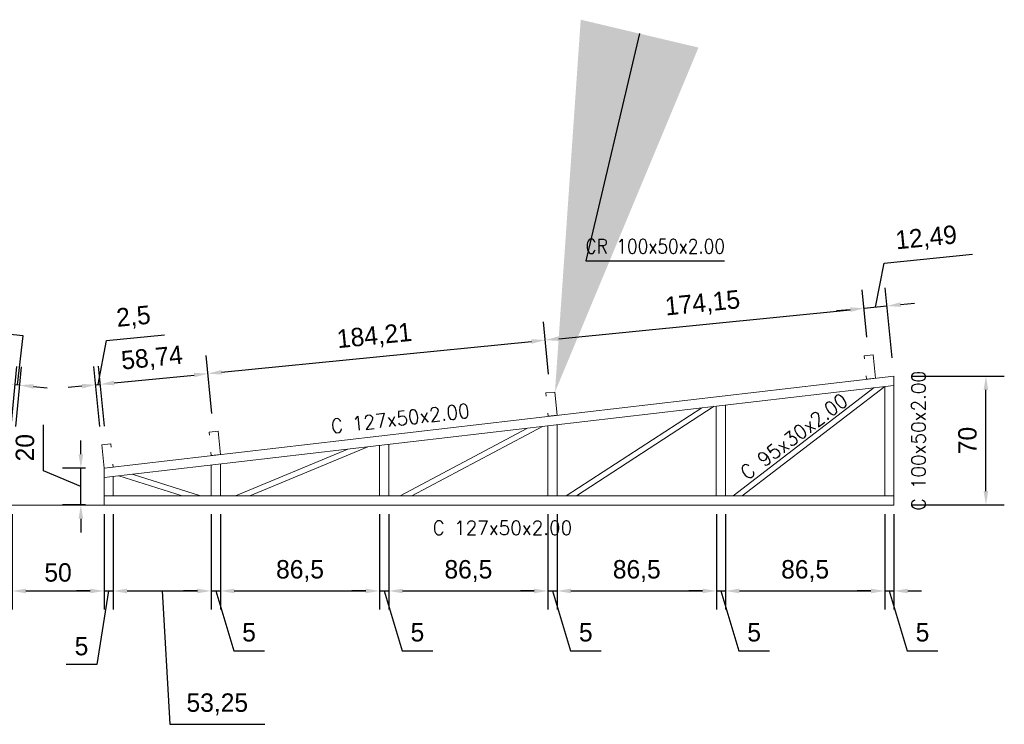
# Model space of a CAD drawing. Header units: millimetres. Extents: x -125 to 300, y 6 to 90.
# Tile 44 of 132: x 43 to 53, y 62 to 69. Entities that reach past the tile are written whole.
import ezdxf
from ezdxf import colors
from ezdxf.entities.mleader import LeaderData, LeaderLine
from ezdxf.enums import TextEntityAlignment as Align
from ezdxf.math import Vec2, Vec3

# ---------------------------------------------------------------- set-up
doc = ezdxf.new("R2010")
doc.units = ezdxf.units.MM
doc.layers.get('0').update_dxf_attribs({"lineweight": 0})
for name, color, linetype, lineweight in [('Banzo superior e inferior', 2, 'Continuous', 9), ('BARRAS_DE_ACO', 7, 'Continuous', 9), ('COTAS', 7, 'Continuous', 9), ('Diagonal', 76, 'Continuous', 9), ('Metálica', 255, 'Continuous', 9), ('Montante', 212, 'Continuous', 9), ('TERÇAS', 10, 'Continuous', 0)]:
    doc.layers.add(name, color=color, linetype=linetype, lineweight=lineweight)
doc.styles.add('CYPETXT', font='romans', dxfattribs={"height": 0.2})
doc.dimstyles.new('ISO-50', dxfattribs={"dimtxt": 0.2, "dimasz": 0.15, "dimexe": 0.2, "dimexo": 0.2, "dimgap": 0.1, "dimtad": 1, "dimlfac": 50, "dimtxsty": 'Standard', "dimcen": 0.15, "dimclrd": 256, "dimadec": 0, "dimazin": 0, "dimtfac": 1, "dimtmove": 0, "dimatfit": 3, "dimfxl": 0, "dimarcsym": 0})

# ---------------------------------------------------------------- blocks, each defined once
blk = doc.blocks.new('*D184')
at = {"layer": 'COTAS', "color": 0, "lineweight": -2, "transparency": 16777216}
for p, q in [((42.398, 63.969), (42.398, 62.935)), ((42.498, 63.969), (42.498, 62.935))]:
    blk.add_line(p, q, dxfattribs=at)
at = {"layer": 'COTAS', "lineweight": -2, "transparency": 16777216}
for p, q in [((42.248, 63.135), (42.098, 63.135)), ((42.448, 63.135), (42.218, 62.335)), ((42.398, 63.135), (42.498, 63.135)), ((42.398, 63.135), (42.498, 63.135)), ((42.648, 63.135), (42.798, 63.135)), ((42.218, 62.335), (41.885, 62.335))]:
    blk.add_line(p, q, dxfattribs=at)
at = {"layer": 'COTAS', "transparency": 16777216}
for points in [[(42.248, 63.16), (42.248, 63.11), (42.398, 63.135)], [(42.648, 63.16), (42.648, 63.11), (42.498, 63.135)]]:
    blk.add_solid(points, dxfattribs=at)
at = {"layer": 'Defpoints', "color": 0, "transparency": 16777216}
for p in [(42.398, 64.169), (42.498, 64.169), (42.498, 63.135)]:
    blk.add_point(p, dxfattribs=at)
at = {"layer": 'COTAS', "color": 0, "transparency": 16777216, "insert": (42.051, 62.535), "char_height": 0.2, "attachment_point": 5}
blk.add_mtext('5', dxfattribs=at)
blk = doc.blocks.new('*D185')
at = {"layer": 'COTAS', "color": 0, "lineweight": -2, "transparency": 16777216}
for p, q in [((42.498, 63.969), (42.498, 62.935)), ((43.498, 63.969), (43.498, 62.935))]:
    blk.add_line(p, q, dxfattribs=at)
at = {"layer": 'COTAS', "lineweight": -2, "transparency": 16777216}
blk.add_line((42.648, 63.135), (43.348, 63.135), dxfattribs=at)
at = {"layer": 'COTAS', "transparency": 16777216}
for points in [[(42.648, 63.16), (42.648, 63.11), (42.498, 63.135)], [(43.348, 63.16), (43.348, 63.11), (43.498, 63.135)]]:
    blk.add_solid(points, dxfattribs=at)
at = {"layer": 'Defpoints', "color": 0, "transparency": 16777216}
for p in [(42.498, 64.169), (43.498, 64.169), (43.498, 63.135)]:
    blk.add_point(p, dxfattribs=at)
at = {"layer": 'COTAS', "color": 0, "transparency": 16777216, "insert": (42.998, 63.335), "char_height": 0.2, "attachment_point": 5}
blk.add_mtext('50', dxfattribs=at)
blk = doc.blocks.new('*D186')
at = {"layer": 'COTAS', "color": 0, "lineweight": -2, "transparency": 16777216}
for p, q in [((43.498, 63.969), (43.498, 62.935)), ((43.598, 63.969), (43.598, 62.935))]:
    blk.add_line(p, q, dxfattribs=at)
at = {"layer": 'COTAS', "lineweight": -2, "transparency": 16777216}
for p, q in [((43.348, 63.135), (43.198, 63.135)), ((43.548, 63.135), (43.42, 62.335)), ((43.498, 63.135), (43.598, 63.135)), ((43.498, 63.135), (43.598, 63.135)), ((43.748, 63.135), (43.898, 63.135)), ((43.42, 62.335), (43.086, 62.335))]:
    blk.add_line(p, q, dxfattribs=at)
at = {"layer": 'COTAS', "transparency": 16777216}
for points in [[(43.348, 63.16), (43.348, 63.11), (43.498, 63.135)], [(43.748, 63.16), (43.748, 63.11), (43.598, 63.135)]]:
    blk.add_solid(points, dxfattribs=at)
at = {"layer": 'Defpoints', "color": 0, "transparency": 16777216}
for p in [(43.498, 64.169), (43.598, 64.169), (43.598, 63.135)]:
    blk.add_point(p, dxfattribs=at)
at = {"layer": 'COTAS', "color": 0, "transparency": 16777216, "insert": (43.253, 62.535), "char_height": 0.2, "attachment_point": 5}
blk.add_mtext('5', dxfattribs=at)
blk = doc.blocks.new('*D187')
at = {"layer": 'COTAS', "color": 0, "lineweight": -2, "transparency": 16777216}
for p, q in [((43.598, 63.969), (43.598, 62.935)), ((44.663, 63.969), (44.663, 62.935))]:
    blk.add_line(p, q, dxfattribs=at)
at = {"layer": 'COTAS', "lineweight": -2, "transparency": 16777216}
for p, q in [((43.748, 63.135), (44.513, 63.135)), ((44.13, 63.135), (44.212, 61.687)), ((44.212, 61.687), (45.245, 61.687))]:
    blk.add_line(p, q, dxfattribs=at)
at = {"layer": 'COTAS', "transparency": 16777216}
for points in [[(43.748, 63.16), (43.748, 63.11), (43.598, 63.135)], [(44.513, 63.16), (44.513, 63.11), (44.663, 63.135)]]:
    blk.add_solid(points, dxfattribs=at)
at = {"layer": 'Defpoints', "color": 0, "transparency": 16777216}
for p in [(43.598, 64.169), (44.663, 64.169), (44.663, 63.135)]:
    blk.add_point(p, dxfattribs=at)
at = {"layer": 'COTAS', "color": 0, "transparency": 16777216, "insert": (44.729, 61.904), "char_height": 0.2, "attachment_point": 5}
blk.add_mtext('53,25', dxfattribs=at)
blk = doc.blocks.new('*D188')
at = {"layer": 'COTAS', "color": 0, "lineweight": -2, "transparency": 16777216}
for p, q in [((44.663, 63.969), (44.663, 62.935)), ((44.763, 63.969), (44.763, 62.935))]:
    blk.add_line(p, q, dxfattribs=at)
at = {"layer": 'COTAS', "lineweight": -2, "transparency": 16777216}
for p, q in [((44.513, 63.135), (44.363, 63.135)), ((44.663, 63.135), (44.763, 63.135)), ((44.663, 63.135), (44.763, 63.135)), ((44.713, 63.135), (44.908, 62.485)), ((44.913, 63.135), (45.063, 63.135)), ((44.908, 62.485), (45.241, 62.485))]:
    blk.add_line(p, q, dxfattribs=at)
at = {"layer": 'COTAS', "transparency": 16777216}
for points in [[(44.513, 63.16), (44.513, 63.11), (44.663, 63.135)], [(44.913, 63.16), (44.913, 63.11), (44.763, 63.135)]]:
    blk.add_solid(points, dxfattribs=at)
at = {"layer": 'Defpoints', "color": 0, "transparency": 16777216}
for p in [(44.663, 64.169), (44.763, 64.169), (44.763, 63.135)]:
    blk.add_point(p, dxfattribs=at)
at = {"layer": 'COTAS', "color": 0, "transparency": 16777216, "insert": (45.074, 62.685), "char_height": 0.2, "attachment_point": 5}
blk.add_mtext('5', dxfattribs=at)
blk = doc.blocks.new('*D189')
at = {"layer": 'COTAS', "color": 0, "lineweight": -2, "transparency": 16777216}
for p, q in [((44.763, 63.969), (44.763, 62.935)), ((46.493, 63.969), (46.493, 62.935))]:
    blk.add_line(p, q, dxfattribs=at)
at = {"layer": 'COTAS', "lineweight": -2, "transparency": 16777216}
blk.add_line((44.913, 63.135), (46.343, 63.135), dxfattribs=at)
at = {"layer": 'COTAS', "transparency": 16777216}
for points in [[(44.913, 63.16), (44.913, 63.11), (44.763, 63.135)], [(46.343, 63.16), (46.343, 63.11), (46.493, 63.135)]]:
    blk.add_solid(points, dxfattribs=at)
at = {"layer": 'Defpoints', "color": 0, "transparency": 16777216}
for p in [(44.763, 64.169), (46.493, 64.169), (46.493, 63.135)]:
    blk.add_point(p, dxfattribs=at)
at = {"layer": 'COTAS', "color": 0, "transparency": 16777216, "insert": (45.628, 63.352), "char_height": 0.2, "attachment_point": 5}
blk.add_mtext('86,5', dxfattribs=at)
blk = doc.blocks.new('*D190')
at = {"layer": 'COTAS', "color": 0, "lineweight": -2, "transparency": 16777216}
for p, q in [((46.493, 63.969), (46.493, 62.935)), ((46.593, 63.969), (46.593, 62.935))]:
    blk.add_line(p, q, dxfattribs=at)
at = {"layer": 'COTAS', "lineweight": -2, "transparency": 16777216}
for p, q in [((46.343, 63.135), (46.193, 63.135)), ((46.493, 63.135), (46.593, 63.135)), ((46.493, 63.135), (46.593, 63.135)), ((46.543, 63.135), (46.738, 62.485)), ((46.743, 63.135), (46.893, 63.135)), ((46.738, 62.485), (47.071, 62.485))]:
    blk.add_line(p, q, dxfattribs=at)
at = {"layer": 'COTAS', "transparency": 16777216}
for points in [[(46.343, 63.16), (46.343, 63.11), (46.493, 63.135)], [(46.743, 63.16), (46.743, 63.11), (46.593, 63.135)]]:
    blk.add_solid(points, dxfattribs=at)
at = {"layer": 'Defpoints', "color": 0, "transparency": 16777216}
for p in [(46.493, 64.169), (46.593, 64.169), (46.593, 63.135)]:
    blk.add_point(p, dxfattribs=at)
at = {"layer": 'COTAS', "color": 0, "transparency": 16777216, "insert": (46.904, 62.685), "char_height": 0.2, "attachment_point": 5}
blk.add_mtext('5', dxfattribs=at)
blk = doc.blocks.new('*D191')
at = {"layer": 'COTAS', "color": 0, "lineweight": -2, "transparency": 16777216}
for p, q in [((46.593, 63.969), (46.593, 62.935)), ((48.323, 63.969), (48.323, 62.935))]:
    blk.add_line(p, q, dxfattribs=at)
at = {"layer": 'COTAS', "lineweight": -2, "transparency": 16777216}
blk.add_line((46.743, 63.135), (48.173, 63.135), dxfattribs=at)
at = {"layer": 'COTAS', "transparency": 16777216}
for points in [[(46.743, 63.16), (46.743, 63.11), (46.593, 63.135)], [(48.173, 63.16), (48.173, 63.11), (48.323, 63.135)]]:
    blk.add_solid(points, dxfattribs=at)
at = {"layer": 'Defpoints', "color": 0, "transparency": 16777216}
for p in [(46.593, 64.169), (48.323, 64.169), (48.323, 63.135)]:
    blk.add_point(p, dxfattribs=at)
at = {"layer": 'COTAS', "color": 0, "transparency": 16777216, "insert": (47.458, 63.352), "char_height": 0.2, "attachment_point": 5}
blk.add_mtext('86,5', dxfattribs=at)
blk = doc.blocks.new('*D192')
at = {"layer": 'COTAS', "color": 0, "lineweight": -2, "transparency": 16777216}
for p, q in [((48.323, 63.969), (48.323, 62.935)), ((48.423, 63.969), (48.423, 62.935))]:
    blk.add_line(p, q, dxfattribs=at)
at = {"layer": 'COTAS', "lineweight": -2, "transparency": 16777216}
for p, q in [((48.173, 63.135), (48.023, 63.135)), ((48.323, 63.135), (48.423, 63.135)), ((48.323, 63.135), (48.423, 63.135)), ((48.373, 63.135), (48.568, 62.485)), ((48.573, 63.135), (48.723, 63.135)), ((48.568, 62.485), (48.901, 62.485))]:
    blk.add_line(p, q, dxfattribs=at)
at = {"layer": 'COTAS', "transparency": 16777216}
for points in [[(48.173, 63.16), (48.173, 63.11), (48.323, 63.135)], [(48.573, 63.16), (48.573, 63.11), (48.423, 63.135)]]:
    blk.add_solid(points, dxfattribs=at)
at = {"layer": 'Defpoints', "color": 0, "transparency": 16777216}
for p in [(48.323, 64.169), (48.423, 64.169), (48.423, 63.135)]:
    blk.add_point(p, dxfattribs=at)
at = {"layer": 'COTAS', "color": 0, "transparency": 16777216, "insert": (48.734, 62.685), "char_height": 0.2, "attachment_point": 5}
blk.add_mtext('5', dxfattribs=at)
blk = doc.blocks.new('*D193')
at = {"layer": 'COTAS', "color": 0, "lineweight": -2, "transparency": 16777216}
for p, q in [((48.423, 63.969), (48.423, 62.935)), ((50.153, 63.969), (50.153, 62.935))]:
    blk.add_line(p, q, dxfattribs=at)
at = {"layer": 'COTAS', "lineweight": -2, "transparency": 16777216}
blk.add_line((48.573, 63.135), (50.003, 63.135), dxfattribs=at)
at = {"layer": 'COTAS', "transparency": 16777216}
for points in [[(48.573, 63.16), (48.573, 63.11), (48.423, 63.135)], [(50.003, 63.16), (50.003, 63.11), (50.153, 63.135)]]:
    blk.add_solid(points, dxfattribs=at)
at = {"layer": 'Defpoints', "color": 0, "transparency": 16777216}
for p in [(48.423, 64.169), (50.153, 64.169), (50.153, 63.135)]:
    blk.add_point(p, dxfattribs=at)
at = {"layer": 'COTAS', "color": 0, "transparency": 16777216, "insert": (49.288, 63.352), "char_height": 0.2, "attachment_point": 5}
blk.add_mtext('86,5', dxfattribs=at)
blk = doc.blocks.new('*D194')
at = {"layer": 'COTAS', "color": 0, "lineweight": -2, "transparency": 16777216}
for p, q in [((50.153, 63.969), (50.153, 62.935)), ((50.253, 63.969), (50.253, 62.935))]:
    blk.add_line(p, q, dxfattribs=at)
at = {"layer": 'COTAS', "lineweight": -2, "transparency": 16777216}
for p, q in [((50.003, 63.135), (49.853, 63.135)), ((50.153, 63.135), (50.253, 63.135)), ((50.153, 63.135), (50.253, 63.135)), ((50.203, 63.135), (50.398, 62.485)), ((50.403, 63.135), (50.553, 63.135)), ((50.398, 62.485), (50.731, 62.485))]:
    blk.add_line(p, q, dxfattribs=at)
at = {"layer": 'COTAS', "transparency": 16777216}
for points in [[(50.003, 63.16), (50.003, 63.11), (50.153, 63.135)], [(50.403, 63.16), (50.403, 63.11), (50.253, 63.135)]]:
    blk.add_solid(points, dxfattribs=at)
at = {"layer": 'Defpoints', "color": 0, "transparency": 16777216}
for p in [(50.153, 64.169), (50.253, 64.169), (50.253, 63.135)]:
    blk.add_point(p, dxfattribs=at)
at = {"layer": 'COTAS', "color": 0, "transparency": 16777216, "insert": (50.564, 62.685), "char_height": 0.2, "attachment_point": 5}
blk.add_mtext('5', dxfattribs=at)
blk = doc.blocks.new('*D195')
at = {"layer": 'COTAS', "color": 0, "lineweight": -2, "transparency": 16777216}
for p, q in [((50.253, 63.969), (50.253, 62.935)), ((51.983, 63.969), (51.983, 62.935))]:
    blk.add_line(p, q, dxfattribs=at)
at = {"layer": 'COTAS', "lineweight": -2, "transparency": 16777216}
blk.add_line((50.403, 63.135), (51.833, 63.135), dxfattribs=at)
at = {"layer": 'COTAS', "transparency": 16777216}
for points in [[(50.403, 63.16), (50.403, 63.11), (50.253, 63.135)], [(51.833, 63.16), (51.833, 63.11), (51.983, 63.135)]]:
    blk.add_solid(points, dxfattribs=at)
at = {"layer": 'Defpoints', "color": 0, "transparency": 16777216}
for p in [(50.253, 64.169), (51.983, 64.169), (51.983, 63.135)]:
    blk.add_point(p, dxfattribs=at)
at = {"layer": 'COTAS', "color": 0, "transparency": 16777216, "insert": (51.118, 63.352), "char_height": 0.2, "attachment_point": 5}
blk.add_mtext('86,5', dxfattribs=at)
blk = doc.blocks.new('*D196')
at = {"layer": 'COTAS', "color": 0, "lineweight": -2, "transparency": 16777216}
for p, q in [((51.983, 63.969), (51.983, 62.935)), ((52.083, 63.969), (52.083, 62.935))]:
    blk.add_line(p, q, dxfattribs=at)
at = {"layer": 'COTAS', "lineweight": -2, "transparency": 16777216}
for p, q in [((51.833, 63.135), (51.683, 63.135)), ((51.983, 63.135), (52.083, 63.135)), ((51.983, 63.135), (52.083, 63.135)), ((52.033, 63.135), (52.228, 62.485)), ((52.233, 63.135), (52.383, 63.135)), ((52.228, 62.485), (52.561, 62.485))]:
    blk.add_line(p, q, dxfattribs=at)
at = {"layer": 'COTAS', "transparency": 16777216}
for points in [[(51.833, 63.16), (51.833, 63.11), (51.983, 63.135)], [(52.233, 63.16), (52.233, 63.11), (52.083, 63.135)]]:
    blk.add_solid(points, dxfattribs=at)
at = {"layer": 'Defpoints', "color": 0, "transparency": 16777216}
for p in [(51.983, 64.169), (52.083, 64.169), (52.083, 63.135)]:
    blk.add_point(p, dxfattribs=at)
at = {"layer": 'COTAS', "color": 0, "transparency": 16777216, "insert": (52.394, 62.685), "char_height": 0.2, "attachment_point": 5}
blk.add_mtext('5', dxfattribs=at)
blk = doc.blocks.new('Terças 127x50')
at = {"layer": 'TERÇAS'}
for p, q in [((-212.865, 71.834), (-212.965, 71.834)), ((-212.965, 71.834), (-212.965, 71.8)), ((-212.865, 71.58), (-212.865, 71.834)), ((-212.965, 71.58), (-212.965, 71.614)), ((-212.865, 71.58), (-212.965, 71.58))]:
    blk.add_line(p, q, dxfattribs=at)
blk = doc.blocks.new('*D197')
at = {"layer": 'COTAS', "lineweight": -2, "transparency": 16777216}
for p, q in [((42.62, 65.907), (41.99, 65.966)), ((42.557, 65.372), (42.62, 65.907)), ((42.383, 65.389), (42.234, 65.403)), ((42.582, 65.37), (42.532, 65.375)), ((42.582, 65.37), (42.532, 65.375)), ((42.731, 65.356), (42.881, 65.342))]:
    blk.add_line(p, q, dxfattribs=at)
at = {"layer": 'COTAS', "color": 0, "lineweight": -2, "transparency": 16777216}
for p, q in [((42.49, 64.925), (42.551, 65.574)), ((42.54, 64.921), (42.601, 65.569))]:
    blk.add_line(p, q, dxfattribs=at)
at = {"layer": 'COTAS', "transparency": 16777216}
for points in [[(42.385, 65.414), (42.381, 65.364), (42.532, 65.375)], [(42.734, 65.381), (42.729, 65.331), (42.582, 65.37)]]:
    blk.add_solid(points, dxfattribs=at)
at = {"layer": 'Defpoints', "color": 0, "transparency": 16777216}
for p in [(42.532, 65.375), (42.472, 64.726), (42.521, 64.722)]:
    blk.add_point(p, dxfattribs=at)
at = {"layer": 'COTAS', "color": 0, "transparency": 16777216, "insert": (42.325, 66.153), "char_height": 0.2, "attachment_point": 5, "rotation": 354.6617}
blk.add_mtext('2,5', dxfattribs=at)
blk = doc.blocks.new('*D202')
at = {"layer": 'COTAS', "lineweight": -2, "transparency": 16777216}
for p, q in [((43.433, 65.376), (43.526, 65.855)), ((43.526, 65.855), (44.156, 65.917)), ((43.607, 65.394), (43.756, 65.409)), ((43.258, 65.359), (43.109, 65.344)), ((43.408, 65.374), (43.457, 65.379)), ((43.408, 65.374), (43.457, 65.379))]:
    blk.add_line(p, q, dxfattribs=at)
at = {"layer": 'COTAS', "color": 0, "lineweight": -2, "transparency": 16777216}
for p, q in [((43.453, 64.92), (43.388, 65.573)), ((43.503, 64.925), (43.438, 65.578))]:
    blk.add_line(p, q, dxfattribs=at)
at = {"layer": 'COTAS', "transparency": 16777216}
for points in [[(43.604, 65.419), (43.609, 65.369), (43.457, 65.379)], [(43.256, 65.384), (43.261, 65.334), (43.408, 65.374)]]:
    blk.add_solid(points, dxfattribs=at)
at = {"layer": 'Defpoints', "color": 0, "transparency": 16777216}
for p in [(43.457, 65.379), (43.473, 64.721), (43.522, 64.726)]:
    blk.add_point(p, dxfattribs=at)
at = {"layer": 'COTAS', "color": 0, "transparency": 16777216, "insert": (43.819, 66.102), "char_height": 0.2, "attachment_point": 5, "rotation": 5.6851}
blk.add_mtext('2,5', dxfattribs=at)
blk = doc.blocks.new('*D203')
at = {"layer": 'COTAS', "color": 0, "lineweight": -2, "transparency": 16777216}
for p, q in [((44.669, 65.063), (44.607, 65.694)), ((43.503, 64.925), (43.438, 65.578))]:
    blk.add_line(p, q, dxfattribs=at)
at = {"layer": 'COTAS', "lineweight": -2, "transparency": 16777216}
blk.add_line((43.607, 65.394), (44.477, 65.48), dxfattribs=at)
at = {"layer": 'COTAS', "transparency": 16777216}
for points in [[(44.475, 65.505), (44.48, 65.456), (44.626, 65.495)], [(43.604, 65.419), (43.609, 65.369), (43.457, 65.379)]]:
    blk.add_solid(points, dxfattribs=at)
at = {"layer": 'Defpoints', "color": 0, "transparency": 16777216}
for p in [(44.626, 65.495), (44.689, 64.864), (43.522, 64.726)]:
    blk.add_point(p, dxfattribs=at)
at = {"layer": 'COTAS', "color": 0, "transparency": 16777216, "insert": (44.02, 65.653), "char_height": 0.2, "attachment_point": 5, "rotation": 5.6851}
blk.add_mtext('58,74', dxfattribs=at)
blk = doc.blocks.new('*D204')
at = {"layer": 'COTAS', "color": 0, "lineweight": -2, "transparency": 16777216}
for p, q in [((48.329, 65.49), (48.273, 66.059)), ((44.669, 65.063), (44.607, 65.694))]:
    blk.add_line(p, q, dxfattribs=at)
at = {"layer": 'COTAS', "lineweight": -2, "transparency": 16777216}
blk.add_line((44.776, 65.51), (48.143, 65.845), dxfattribs=at)
at = {"layer": 'COTAS', "transparency": 16777216}
for points in [[(48.141, 65.87), (48.146, 65.82), (48.293, 65.86)], [(44.773, 65.535), (44.778, 65.485), (44.626, 65.495)]]:
    blk.add_solid(points, dxfattribs=at)
at = {"layer": 'Defpoints', "color": 0, "transparency": 16777216}
for p in [(48.293, 65.86), (48.349, 65.291), (44.689, 64.864)]:
    blk.add_point(p, dxfattribs=at)
at = {"layer": 'COTAS', "color": 0, "transparency": 16777216, "insert": (46.438, 65.893), "char_height": 0.2, "attachment_point": 5, "rotation": 5.6851}
blk.add_mtext('184,21', dxfattribs=at)
blk = doc.blocks.new('*D205')
at = {"layer": 'COTAS', "color": 0, "lineweight": -2, "transparency": 16777216}
for p, q in [((51.789, 65.893), (51.739, 66.404)), ((48.329, 65.49), (48.273, 66.059))]:
    blk.add_line(p, q, dxfattribs=at)
at = {"layer": 'COTAS', "lineweight": -2, "transparency": 16777216}
blk.add_line((48.442, 65.875), (51.609, 66.19), dxfattribs=at)
at = {"layer": 'COTAS', "transparency": 16777216}
for points in [[(51.607, 66.215), (51.612, 66.166), (51.758, 66.205)], [(48.439, 65.9), (48.444, 65.85), (48.293, 65.86)]]:
    blk.add_solid(points, dxfattribs=at)
at = {"layer": 'Defpoints', "color": 0, "transparency": 16777216}
for p in [(51.758, 66.205), (51.809, 65.694), (48.349, 65.291)]:
    blk.add_point(p, dxfattribs=at)
at = {"layer": 'COTAS', "color": 0, "transparency": 16777216, "insert": (50.004, 66.248), "char_height": 0.2, "attachment_point": 5, "rotation": 5.6851}
blk.add_mtext('174,15', dxfattribs=at)
blk = doc.blocks.new('*D206')
at = {"layer": 'COTAS', "lineweight": -2, "transparency": 16777216}
for p, q in [((51.976, 66.696), (52.938, 66.792)), ((51.883, 66.218), (51.976, 66.696)), ((52.156, 66.245), (52.306, 66.26)), ((51.609, 66.19), (51.46, 66.176)), ((51.758, 66.205), (52.007, 66.23)), ((51.758, 66.205), (52.007, 66.23))]:
    blk.add_line(p, q, dxfattribs=at)
at = {"layer": 'COTAS', "color": 0, "lineweight": -2, "transparency": 16777216}
for p, q in [((51.789, 65.893), (51.739, 66.404)), ((52.063, 65.668), (51.987, 66.429))]:
    blk.add_line(p, q, dxfattribs=at)
at = {"layer": 'COTAS', "transparency": 16777216}
for points in [[(52.154, 66.27), (52.159, 66.22), (52.007, 66.23)], [(51.607, 66.215), (51.612, 66.166), (51.758, 66.205)]]:
    blk.add_solid(points, dxfattribs=at)
at = {"layer": 'Defpoints', "color": 0, "transparency": 16777216}
for p in [(52.007, 66.23), (51.809, 65.694), (52.083, 65.469)]:
    blk.add_point(p, dxfattribs=at)
at = {"layer": 'COTAS', "color": 0, "transparency": 16777216, "insert": (52.435, 66.959), "char_height": 0.2, "attachment_point": 5, "rotation": 5.6851}
blk.add_mtext('12,49', dxfattribs=at)
blk = doc.blocks.new('*D208')
at = {"layer": 'COTAS', "color": 0, "lineweight": -2, "transparency": 16777216}
for p, q in [((52.283, 65.469), (53.283, 65.469)), ((52.283, 64.069), (53.283, 64.069))]:
    blk.add_line(p, q, dxfattribs=at)
at = {"layer": 'COTAS', "lineweight": -2, "transparency": 16777216}
blk.add_line((53.083, 64.219), (53.083, 65.319), dxfattribs=at)
at = {"layer": 'COTAS', "transparency": 16777216}
for points in [[(53.058, 65.319), (53.108, 65.319), (53.083, 65.469)], [(53.058, 64.219), (53.108, 64.219), (53.083, 64.069)]]:
    blk.add_solid(points, dxfattribs=at)
at = {"layer": 'Defpoints', "color": 0, "transparency": 16777216}
for p in [(52.083, 65.469), (53.083, 65.469), (52.083, 64.069)]:
    blk.add_point(p, dxfattribs=at)
at = {"layer": 'COTAS', "color": 0, "transparency": 16777216, "insert": (52.883, 64.769), "char_height": 0.2, "attachment_point": 5, "rotation": 90}
blk.add_mtext('70', dxfattribs=at)
blk = doc.blocks.new('*D209')
at = {"layer": 'COTAS', "lineweight": -2, "transparency": 16777216}
for p, q in [((42.839, 64.441), (42.839, 64.941)), ((43.246, 64.619), (43.246, 64.769)), ((43.246, 64.269), (42.839, 64.441)), ((43.246, 64.069), (43.246, 64.469)), ((43.246, 64.069), (43.246, 64.469)), ((43.246, 63.919), (43.246, 63.769))]:
    blk.add_line(p, q, dxfattribs=at)
at = {"layer": 'COTAS', "color": 0, "lineweight": -2, "transparency": 16777216}
for p, q in [((43.298, 64.469), (43.046, 64.469)), ((43.298, 64.069), (43.046, 64.069))]:
    blk.add_line(p, q, dxfattribs=at)
at = {"layer": 'COTAS', "transparency": 16777216}
for points in [[(43.221, 64.619), (43.271, 64.619), (43.246, 64.469)], [(43.221, 63.919), (43.271, 63.919), (43.246, 64.069)]]:
    blk.add_solid(points, dxfattribs=at)
at = {"layer": 'Defpoints', "color": 0, "transparency": 16777216}
for p in [(43.246, 64.469), (43.498, 64.469), (43.498, 64.069)]:
    blk.add_point(p, dxfattribs=at)
at = {"layer": 'COTAS', "color": 0, "transparency": 16777216, "insert": (42.639, 64.691), "char_height": 0.2, "attachment_point": 5, "rotation": 90}
blk.add_mtext('20', dxfattribs=at)

msp = doc.modelspace()

# ---------------------------------------------------------------- linework, layer by layer
at = {"layer": 'Banzo superior e inferior'}
for p, q in [((43.49777, 64.46867), (52.08277, 65.46867)), ((52.08277, 65.46867), (52.08277, 65.36809)), ((43.49777, 64.368), (52.08277, 65.368)), ((43.49777, 64.46867), (43.49777, 64.368)), ((43.49777, 64.16867), (52.08277, 64.16867)), ((43.49777, 64.16867), (43.49777, 64.06867)), ((52.08277, 64.06867), (52.08277, 64.16867)), ((43.49777, 64.06867), (42.49777, 64.06867)), ((43.49777, 64.06867), (52.08277, 64.06867))]:
    msp.add_line(p, q, dxfattribs=at)
at = {"layer": 'BARRAS_DE_ACO'}
for p in [(44.66277, 64.06867), (44.66326, 64.06867)]:
    msp.add_line(p, (44.66277, 64.06883), dxfattribs=at)
at = {"layer": 'Diagonal'}
for p, q in [((50.33411, 64.16867), (51.86929, 65.34313)), ((50.43285, 64.16867), (51.98277, 65.3544)), ((48.52182, 64.16867), (49.99634, 65.12496)), ((48.63209, 64.16867), (50.13075, 65.14062)), ((46.71685, 64.16867), (48.09874, 64.90393)), ((46.84458, 64.16867), (48.26228, 64.92298)), ((44.92522, 64.16867), (46.14755, 64.67665)), ((45.08157, 64.16867), (46.36479, 64.70195)), ((44.34701, 64.16867), (43.65772, 64.38663)), ((44.54602, 64.16867), (43.80316, 64.40357))]:
    msp.add_line(p, q, dxfattribs=at)
at = {"layer": 'Metálica'}
msp.add_solid([(48.40904, 65.44698), (48.45771, 65.43553), (48.39904, 65.29524)], dxfattribs=at)
at = {"layer": 'Montante'}
for p, q in [((51.98277, 64.16867), (51.98277, 65.35635)), ((52.08277, 64.16867), (52.08277, 65.36809)), ((50.15277, 64.16867), (50.15277, 65.14319)), ((50.25277, 64.16867), (50.25277, 65.15483)), ((48.32277, 64.16867), (48.32277, 64.93002)), ((48.42277, 64.16867), (48.42277, 64.94167)), ((46.49277, 64.16867), (46.49277, 64.71686)), ((46.59277, 64.16867), (46.59277, 64.72851)), ((44.66277, 64.16867), (44.66277, 64.5037)), ((44.76277, 64.16867), (44.76277, 64.51535)), ((43.49777, 64.16867), (43.49777, 64.368)), ((43.59777, 64.16867), (43.59777, 64.37964))]:
    msp.add_line(p, q, dxfattribs=at)

# ---------------------------------------------------------------- block references
at = {"layer": 'Metálica'}
for p, rotation in [((270.50377, 14.06341), 5.360094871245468), ((267.04377, 13.66038), 5.360094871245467), ((263.38377, 13.23406), 5.360094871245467)]:
    msp.add_blockref('Terças 127x50', p, dxfattribs=dict(at, rotation=rotation))
at = {"layer": 'Metálica', "xscale": -1, "rotation": 5.685108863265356}
msp.add_blockref('Terças 127x50', (-161.22964, -27.84566), dxfattribs=at)

# ---------------------------------------------------------------- texts
at = {"style": 'CYPETXT'}
for s, width, p, p2 in [('CR 100x50x2.00', 0.786722, (48.73106, 66.80181), (50.24756, 66.80181)), ('C 127x50x2.00', 0.85471, (47.06972, 63.74392), (48.58622, 63.74392))]:
    msp.add_text(s, height=0.1533333, dxfattribs=dict(at, width=width)).set_placement(p, p2, align=Align.FIT)
for s, rotation, width, p, p2 in [('C 100x50x2.00', 90, 0.85471, (52.42675, 64.00826), (52.42675, 65.52476)), ('C 95x30x2.00', 36.998947, 0.853982, (50.4878, 64.33372), (51.59831, 65.17053)), ('C 127x50x2.00', 6.614992, 0.85471, (45.97233, 64.84521), (47.47873, 65.01991))]:
    msp.add_text(s, height=0.1533333, rotation=rotation, dxfattribs=dict(at, width=width)).set_placement(p, p2, align=Align.FIT)

# ---------------------------------------------------------------- dimensions: what is measured, and where the dimension line sits
at = {"layer": 'COTAS'}
for base, p1, p2, picture, middle in [((52.00698, 66.22999), (51.80926, 65.69359), (52.08277, 65.46867), '*D206', (52.05378, 66.92136)), ((51.75832, 66.20524), (48.34926, 65.29057), (51.80926, 65.69359), '*D205', (50.00397, 66.24833)), ((48.29255, 65.86022), (44.68926, 64.86424), (48.34926, 65.29057), '*D204', (46.43803, 65.89334)), ((44.62644, 65.49525), (43.52236, 64.72638), (44.68926, 64.86424), '*D203', (44.02046, 65.65267))]:
    dim = msp.add_linear_dim(base=base, p1=p1, p2=p2, angle=185.685109, dimstyle='ISO-50', override={"dimtmove": 1}, dxfattribs=at)
    dim.commit()
    dim.dimension.update_dxf_attribs({"geometry": picture, "text_midpoint": middle})
for base, p1, p2, angle, picture, middle, dimtype in [((42.53222, 65.37481), (42.5214, 64.72157), (42.47161, 64.72622), 174.661654, '*D197', (42.52086, 65.91679), 161), ((43.24636, 64.46867), (43.49777, 64.06867), (43.49777, 64.46867), 90, '*D209', (42.83886, 64.5406), 160)]:
    dim = msp.add_linear_dim(base=base, p1=p1, p2=p2, angle=angle, dimstyle='ISO-50', override={"dimtmove": 1}, dxfattribs=at)
    dim.commit()
    dim.dimension.update_dxf_attribs({"geometry": picture, "text_midpoint": middle, "dimtype": dimtype})
dim = msp.add_aligned_dim(p1=(43.4726, 64.72142), p2=(43.52236, 64.72638), distance=0.65572, dimstyle='ISO-50', override={"dimtmove": 1}, dxfattribs=at)
dim.commit()
dim.dimension.update_dxf_attribs({"geometry": '*D202', "text_midpoint": (43.60365, 66.08015)})
dim = msp.add_linear_dim(base=(53.08293, 65.46867), p1=(52.08277, 64.06867), p2=(52.08277, 65.46867), angle=90, dimstyle='ISO-50', dxfattribs=at)
dim.commit()
dim.dimension.update_dxf_attribs({"geometry": '*D208', "text_midpoint": (52.88293, 64.76867)})
for base, p1, p2, picture, middle in [((42.49777, 63.13537), (42.39777, 64.16867), (42.49777, 64.16867), '*D184', (42.11806, 62.33537)), ((43.59777, 63.13537), (43.49777, 64.16867), (43.59777, 64.16867), '*D186', (43.31979, 62.33537)), ((44.66277, 63.13537), (43.59777, 64.16867), (44.66277, 64.16867), '*D187', (44.31206, 61.68702))]:
    dim = msp.add_linear_dim(base=base, p1=p1, p2=p2, dimstyle='ISO-50', override={"dimtmove": 1}, dxfattribs=at)
    dim.commit()
    dim.dimension.update_dxf_attribs({"geometry": picture, "text_midpoint": middle, "dimtype": 160})
for base, p1, p2, picture, middle in [((43.49777, 63.13537), (42.49777, 64.16867), (43.49777, 64.16867), '*D185', (42.99777, 63.33537)), ((44.76277, 63.13537), (44.66277, 64.16867), (44.76277, 64.16867), '*D188', (45.00777, 62.68537)), ((46.49277, 63.13537), (44.76277, 64.16867), (46.49277, 64.16867), '*D189', (45.62777, 63.35204)), ((46.59277, 63.13537), (46.49277, 64.16867), (46.59277, 64.16867), '*D190', (46.83777, 62.68537)), ((48.32277, 63.13537), (46.59277, 64.16867), (48.32277, 64.16867), '*D191', (47.45777, 63.35204)), ((48.42277, 63.13537), (48.32277, 64.16867), (48.42277, 64.16867), '*D192', (48.66777, 62.68537)), ((50.15277, 63.13537), (48.42277, 64.16867), (50.15277, 64.16867), '*D193', (49.28777, 63.35204)), ((50.25277, 63.13537), (50.15277, 64.16867), (50.25277, 64.16867), '*D194', (50.49777, 62.68537)), ((51.98277, 63.13537), (50.25277, 64.16867), (51.98277, 64.16867), '*D195', (51.11777, 63.35204)), ((52.08277, 63.13537), (51.98277, 64.16867), (52.08277, 64.16867), '*D196', (52.32777, 62.68537))]:
    dim = msp.add_linear_dim(base=base, p1=p1, p2=p2, dimstyle='ISO-50', override={"dimtmove": 1}, dxfattribs=at)
    dim.commit()
    dim.dimension.update_dxf_attribs({"geometry": picture, "text_midpoint": middle})

# ---------------------------------------------------------------- leaders
at = {"layer": 'Metálica'}
ml = msp.add_multileader_mtext('Standard', dxfattribs=at)
ml.set_content('', color=256)
ml.set_leader_properties()
ml.build(insert=Vec2(0, 0))
ml.multileader.update_dxf_attribs({"text_right_attachment_type": 6, "dogleg_length": 0.36})
ctx = ml.context
ctx.base_point, ctx.plane_origin = Vec3(50.24, 66.72033), Vec3(48.39904, 65.29524)
ctx.right_attachment = 6
notes = []
notes.append((ctx, [(0, (1, 1, 0), (48.73581, 66.72033), (1, 0), 1.50419, [(0, [(48.39904, 65.29524)], 0, [])])]))
ctx.mtext.insert, ctx.mtext.flow_direction = Vec3(52.24, 68.72033), 5
for ctx, leaders in notes:
    for number, flags, end, landing, length, lines in leaders:
        leader = LeaderData()
        leader.index, (leader.has_last_leader_line, leader.has_dogleg_vector, leader.attachment_direction) = number, flags
        leader.last_leader_point, leader.dogleg_vector, leader.dogleg_length = Vec3(end), Vec3(landing), length
        for number, points, colour, breaks in lines:
            line = LeaderLine()
            line.index, line.vertices, line.color, line.breaks = number, Vec3.list(points), colors.encode_raw_color(colour), breaks
            leader.lines.append(line)
        ctx.leaders.append(leader)

doc.saveas('drawing.dxf')
